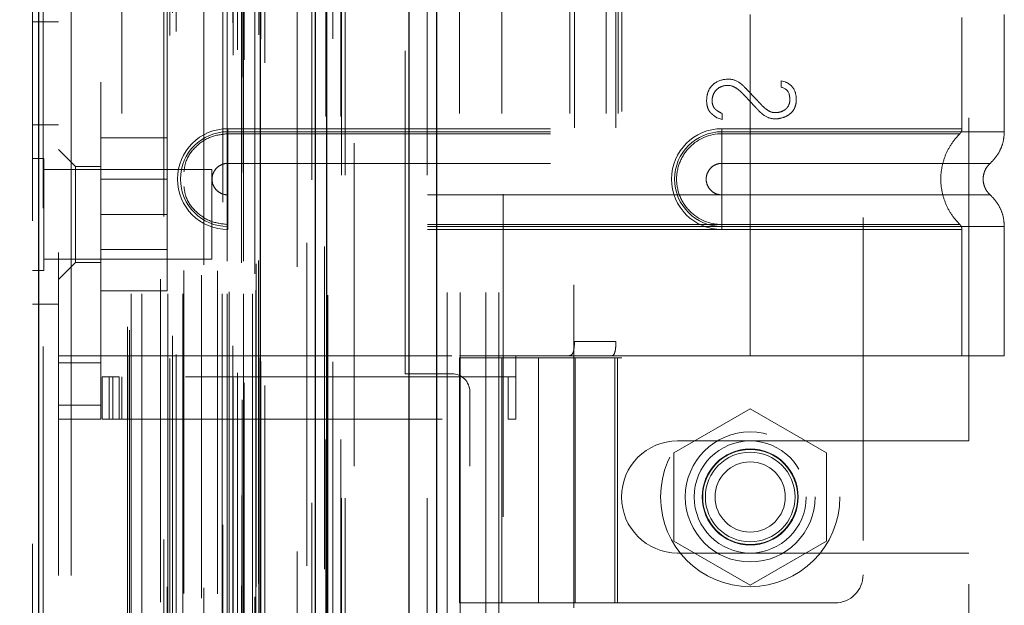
# Model space of a CAD drawing. Header units: inches. Extents: x 0.2 to 10.8, y 0.2 to 8.2.
# Tile 57 of 68: x 6.007 to 6.312, y 3.481 to 3.662. Entities that reach past the tile are written whole.
import ezdxf

# ---------------------------------------------------------------- set-up
doc = ezdxf.new("R2010")
doc.units = ezdxf.units.IN
doc.header["$MEASUREMENT"] = 0
doc.linetypes.add('HIDDEN', pattern=[0.075, 0.05, -0.025])
doc.layers.add('DIMENSIONS', color=140, linetype='Continuous')
doc.styles.add('SLDTEXTSTYLE0', font='TXT', dxfattribs={"width": 0.7})
doc.dimstyles.new('SLDDIMSTYLE0', dxfattribs={"dimtxt": 0.084961, "dimasz": 0.13, "dimexe": 0, "dimexo": 0.0625, "dimgap": 0.02124, "dimtad": 0, "dimtih": 1, "dimtoh": 1, "dimlfac": 9, "dimrnd": 1e-09, "dimzin": 12, "dimdsep": 46, "dimtxsty": 'SLDTEXTSTYLE0', "dimsah": 1, "dimcen": 0.09, "dimadec": 0, "dimazin": 3, "dimtfac": 1, "dimtofl": 0, "dimtmove": 0, "dimatfit": 3, "dimfxl": 0, "dimfrac": 2, "dimtolj": 1, "dimtzin": 12, "dimarcsym": 0})
doc.dimstyles.new('SLDDIMSTYLE1', dxfattribs={"dimtxt": 0.084961, "dimasz": 0.13, "dimexe": 0, "dimexo": 0.0625, "dimgap": 0.02124, "dimtad": 0, "dimtih": 1, "dimtoh": 1, "dimlfac": 9, "dimrnd": 1e-09, "dimzin": 12, "dimdsep": 46, "dimtxsty": 'SLDTEXTSTYLE0', "dimsah": 1, "dimcen": 0.09, "dimadec": 0, "dimazin": 3, "dimtfac": 1, "dimtmove": 0, "dimatfit": 0, "dimfxl": 0, "dimfrac": 2, "dimtolj": 1, "dimtzin": 12, "dimarcsym": 0})

# ---------------------------------------------------------------- blocks, each defined once
blk = doc.blocks.new('_D_17')
at = {"layer": 'DIMENSIONS'}
for p, q in [((6.0892, 4.88692), (5.60029, 4.88692)), ((5.72529, 4.88692), (5.72529, 4.08128)), ((5.56372, 3.92723), (5.53519, 3.92723)), ((5.53519, 3.92723), (5.53519, 3.7922)), ((5.88687, 3.92723), (5.9154, 3.92723)), ((5.9154, 3.92723), (5.9154, 3.7922)), ((5.53519, 3.7922), (5.56372, 3.7922)), ((5.9154, 3.7922), (5.88687, 3.7922)), ((5.72529, 3.27758), (5.72529, 3.77318)), ((6.0892, 3.27758), (5.60029, 3.27758))]:
    blk.add_line(p, q, dxfattribs=at)
for points in [[(5.72529, 4.88692), (5.70529, 4.75692), (5.74529, 4.75692)], [(5.72529, 3.27758), (5.74529, 3.40758), (5.70529, 3.40758)]]:
    blk.add_solid(points, dxfattribs=at)
at = {"layer": 'DIMENSIONS', "char_height": 0.083333, "attachment_point": 1, "style": 'SLDTEXTSTYLE0'}
for s, insert in [('14.48', (5.56372, 4.05367)), ('367.9', (5.56372, 3.89962))]:
    blk.add_mtext(s, dxfattribs=dict(at, insert=insert))
blk = doc.blocks.new('_D_18')
at = {"layer": 'DIMENSIONS'}
for p, q in [((6.04843, 5.04058), (5.25713, 5.04058)), ((5.38213, 5.04058), (5.38213, 4.60722)), ((5.22055, 4.47708), (5.19202, 4.47708)), ((5.19202, 4.47708), (5.19202, 4.34205)), ((5.5437, 4.47708), (5.57223, 4.47708)), ((5.57223, 4.47708), (5.57223, 4.34205)), ((5.19202, 4.34205), (5.22055, 4.34205)), ((5.57223, 4.34205), (5.5437, 4.34205)), ((5.38213, 3.12381), (5.38213, 4.188)), ((6.04843, 3.12381), (5.25713, 3.12381))]:
    blk.add_line(p, q, dxfattribs=at)
for points in [[(5.38213, 5.04058), (5.36213, 4.91058), (5.40213, 4.91058)], [(5.38213, 3.12381), (5.40213, 3.25381), (5.36213, 3.25381)]]:
    blk.add_solid(points, dxfattribs=at)
at = {"layer": 'DIMENSIONS', "char_height": 0.083333, "attachment_point": 1, "style": 'SLDTEXTSTYLE0'}
for s, insert in [('17.25', (5.22055, 4.60353)), ('438.2', (5.22055, 4.44948)), ('OPENING', (5.12009, 4.29542))]:
    blk.add_mtext(s, dxfattribs=dict(at, insert=insert))
blk = doc.blocks.new('_D_19')
at = {"layer": 'DIMENSIONS'}
for p, q in [((5.72529, 3.27758), (5.72529, 3.52758)), ((6.0892, 3.27758), (5.60029, 3.27758)), ((6.08303, 3.00592), (5.60029, 3.00592)), ((5.72529, 2.75189), (5.72529, 3.00592)), ((5.17829, 2.75189), (5.14976, 2.75189)), ((5.14976, 2.75189), (5.14976, 2.61686)), ((5.43076, 2.75189), (5.45929, 2.75189)), ((5.45929, 2.75189), (5.45929, 2.61686)), ((5.58395, 2.75189), (5.72529, 2.75189)), ((5.14976, 2.61686), (5.17829, 2.61686)), ((5.45929, 2.61686), (5.43076, 2.61686))]:
    blk.add_line(p, q, dxfattribs=at)
for points in [[(5.72529, 3.27758), (5.74529, 3.40758), (5.70529, 3.40758)], [(5.72529, 3.00592), (5.70529, 2.87592), (5.74529, 2.87592)]]:
    blk.add_solid(points, dxfattribs=at)
at = {"layer": 'DIMENSIONS', "char_height": 0.083333, "attachment_point": 1, "style": 'SLDTEXTSTYLE0'}
for s, insert in [('2.45', (5.17829, 2.87833)), ('62.1', (5.17829, 2.72428))]:
    blk.add_mtext(s, dxfattribs=dict(at, insert=insert))

msp = doc.modelspace()

# ---------------------------------------------------------------- linework, layer by layer
at = {"color": 7, "linetype": 'Continuous', "lineweight": 25}
for p, q in [((6.127376, 3.013918), (6.127376, 5.162339)), ((6.135861, 5.163912), (6.135861, 3.013918)), ((6.098427, 3.013918), (6.098427, 5.150029)), ((6.101941, 3.013918), (6.101941, 5.150374)), ((6.081356, 3.048724), (6.081356, 5.115757)), ((6.012661, 3.060836), (6.012661, 5.103644))]:
    msp.add_line(p, q, dxfattribs=at)
at = {"color": 7, "linetype": 'HIDDEN', "lineweight": 18}
for p, q in [((6.127376, 3.013918), (6.127376, 5.162339)), ((6.133033, 3.013918), (6.133033, 5.162339)), ((6.133033, 3.013918), (6.133033, 5.162339)), ((6.135861, 5.163912), (6.135861, 3.013918)), ((6.135861, 3.013918), (6.135861, 5.163912)), ((6.135861, 3.013918), (6.135861, 5.163912)), ((6.101941, 3.013918), (6.101941, 5.150374)), ((6.106427, 3.013918), (6.106427, 5.150029)), ((6.107598, 3.013918), (6.107598, 5.150374)), ((6.107598, 3.013918), (6.107598, 5.150374)), ((6.101603, 3.032096), (6.101603, 5.132384)), ((6.075722, 3.044278), (6.075722, 5.120202)), ((6.075722, 3.044278), (6.075722, 5.120202)), ((6.072872, 3.051036), (6.072872, 5.113444)), ((6.07561, 5.114743), (6.07561, 3.049737)), ((6.076289, 3.049617), (6.076289, 5.114863)), ((6.082745, 3.048724), (6.082745, 5.115757)), ((6.074195, 3.05271), (6.074195, 5.111821)), ((6.097262, 5.112445), (6.097262, 3.052041)), ((6.097262, 5.112427), (6.097262, 3.052053)), ((6.053306, 3.057121), (6.053306, 5.107359)), ((6.081457, 3.056036), (6.081457, 5.108444)), ((6.081492, 3.056316), (6.081492, 5.108164)), ((6.055214, 3.058353), (6.055214, 5.106121)), ((6.069675, 5.105571), (6.069675, 3.05892)), ((6.080855, 3.057321), (6.080855, 5.107159)), ((6.080855, 3.057321), (6.080855, 5.107159)), ((6.012661, 5.103644), (6.012661, 3.060836)), ((6.014051, 3.060836), (6.014051, 5.103644)), ((6.014051, 5.103644), (6.014051, 3.060836)), ((6.051423, 5.101121), (6.051423, 3.063347)), ((6.07283, 3.061099), (6.07283, 5.103381)), ((6.010745, 5.099717), (6.010745, 3.064763)), ((6.040729, 3.065928), (6.040729, 5.098552)), ((6.054085, 3.064191), (6.054085, 5.100289)), ((6.040152, 3.066902), (6.040152, 5.097578)), ((6.09268, 5.097407), (6.09268, 3.067072)), ((6.041263, 3.077192), (6.041263, 5.087288)), ((6.041263, 3.077192), (6.041263, 5.087288)), ((6.04464, 3.077192), (6.04464, 5.087288)), ((6.052403, 5.086403), (6.052403, 3.078078)), ((6.052686, 3.077192), (6.052686, 5.087288)), ((6.057279, 3.077192), (6.057279, 5.087288)), ((6.063776, 5.086085), (6.063776, 3.078391)), ((6.069507, 3.077192), (6.069507, 5.087288)), ((6.071071, 5.087288), (6.071071, 3.077192)), ((6.071071, 3.077192), (6.071071, 5.087288)), ((6.071627, 3.077747), (6.071627, 5.086733)), ((6.075516, 5.086733), (6.075516, 3.077747)), ((6.076071, 3.077192), (6.076071, 5.087288)), ((6.076071, 5.087288), (6.076071, 3.077192)), ((6.078836, 3.077192), (6.078836, 5.087288)), ((6.078836, 3.077192), (6.078836, 5.087288)), ((6.07996, 3.078303), (6.07996, 5.086177)), ((6.07996, 3.078303), (6.07996, 5.086177)), ((6.050384, 3.08168), (6.050384, 5.082801)), ((6.079634, 5.083296), (6.079634, 3.081185)), ((6.057638, 3.084397), (6.057638, 5.080093)), ((6.063046, 3.082919), (6.063046, 5.081562)), ((6.063046, 3.082919), (6.063046, 5.081562)), ((6.068055, 3.084228), (6.068055, 5.080253)), ((6.080054, 3.086409), (6.080054, 5.078071)), ((6.080054, 3.086409), (6.080054, 5.078071)), ((6.080784, 3.08744), (6.080784, 5.07704)), ((6.080784, 3.08744), (6.080784, 5.07704)), ((6.095706, 3.092894), (6.095706, 5.071586)), ((6.101218, 3.091856), (6.101218, 5.072578)), ((6.110427, 3.123807), (6.110427, 5.040584)), ((6.110427, 3.123807), (6.110427, 5.040584)), ((6.110427, 3.123807), (6.110427, 5.040584)), ((6.110427, 3.123807), (6.110427, 5.040584)), ((6.018745, 4.989962), (6.018745, 3.174518)), ((6.022745, 3.174518), (6.022745, 4.989962)), ((6.022745, 3.174518), (6.022745, 4.989962)), ((6.022745, 4.989962), (6.022745, 3.174518)), ((6.022745, 4.989962), (6.022745, 3.174518)), ((6.139205, 3.277584), (6.139205, 4.013362)), ((6.139205, 3.277584), (6.139205, 4.013362)), ((6.143205, 3.277584), (6.143205, 4.013362)), ((6.151205, 3.277584), (6.151205, 4.013362)), ((6.155205, 3.277584), (6.155205, 4.013362)), ((6.155205, 3.277584), (6.155205, 4.013362)), ((6.15654, 3.808057), (6.15654, 3.479973)), ((6.178413, 3.479973), (6.178413, 3.808057)), ((6.268089, 3.800778), (6.268089, 3.490191)), ((6.300871, 3.531612), (6.300871, 3.759334)), ((6.031869, 3.542685), (6.031869, 3.748284)), ((6.126205, 3.552418), (6.126205, 3.738529)), ((6.03843, 3.732974), (6.03843, 3.557996)), ((6.03843, 3.732974), (6.03843, 3.557996)), ((6.14298, 3.732974), (6.14298, 3.557996)), ((6.156103, 3.732974), (6.156103, 3.557996)), ((6.177225, 3.732974), (6.177225, 3.557996)), ((6.188473, 3.732974), (6.188473, 3.557996)), ((6.192222, 3.732974), (6.192222, 3.557996)), ((6.192222, 3.732974), (6.192222, 3.557996)), ((6.193326, 3.73363), (6.193326, 3.557339)), ((6.178629, 3.728599), (6.178629, 3.56237)), ((6.191496, 3.728599), (6.191496, 3.56237)), ((6.010745, 3.661407), (6.018745, 3.661407)), ((6.233093, 3.663621), (6.233093, 3.627348)), ((6.233093, 3.663621), (6.233093, 3.627348)), ((6.233093, 3.662674), (6.233093, 3.628295)), ((6.233093, 3.662674), (6.233093, 3.628295)), ((6.29871, 3.628295), (6.29871, 3.662674)), ((6.311834, 3.627348), (6.311834, 3.663621)), ((6.24268, 3.643096), (6.243919, 3.642775)), ((6.24268, 3.64111), (6.24268, 3.643096)), ((6.224361, 3.631118), (6.222824, 3.63163)), ((6.224361, 3.632997), (6.224361, 3.631118)), ((6.018745, 3.629518), (6.010745, 3.629518)), ((6.071239, 3.628295), (6.233093, 3.628295)), ((6.071239, 3.628295), (6.071239, 3.626735)), ((6.224345, 3.628295), (6.224345, 3.626735)), ((6.233093, 3.628295), (6.224345, 3.628295)), ((6.031869, 3.625407), (6.052424, 3.625407)), ((6.052424, 3.60174), (6.052424, 3.625407)), ((6.071239, 3.627348), (6.233093, 3.627348)), ((6.071239, 3.627348), (6.071239, 3.617559)), ((6.071239, 3.626735), (6.233093, 3.626735)), ((6.224345, 3.627348), (6.224345, 3.617559)), ((6.233093, 3.627348), (6.224345, 3.627348)), ((6.233093, 3.626735), (6.224345, 3.626735)), ((6.023995, 3.616613), (6.018745, 3.621863)), ((6.014217, 3.619101), (6.010745, 3.619101)), ((6.014217, 3.584379), (6.014217, 3.619101)), ((6.066301, 3.615629), (6.014217, 3.615629)), ((6.023995, 3.616613), (6.023995, 3.60174)), ((6.031869, 3.616613), (6.023995, 3.616613)), ((6.066301, 3.587851), (6.066301, 3.615629)), ((6.071239, 3.617559), (6.233093, 3.617559)), ((6.233093, 3.617559), (6.224345, 3.617559)), ((6.052424, 3.612623), (6.031869, 3.612623)), ((6.071239, 3.598004), (6.071239, 3.607793)), ((6.233093, 3.607793), (6.071239, 3.607793)), ((6.224345, 3.607793), (6.233093, 3.607793)), ((6.224345, 3.598004), (6.224345, 3.607793)), ((6.023995, 3.60174), (6.023995, 3.586867)), ((6.031869, 3.60174), (6.052424, 3.60174)), ((6.052424, 3.578073), (6.052424, 3.60174)), ((6.071239, 3.597057), (6.071239, 3.598618)), ((6.233093, 3.598618), (6.071239, 3.598618)), ((6.233093, 3.598004), (6.071239, 3.598004)), ((6.233093, 3.597057), (6.071239, 3.597057)), ((6.224345, 3.598618), (6.233093, 3.598618)), ((6.224345, 3.597057), (6.224345, 3.598618)), ((6.224345, 3.598004), (6.233093, 3.598004)), ((6.224345, 3.597057), (6.233093, 3.597057)), ((6.233093, 3.598004), (6.233093, 3.557996)), ((6.233093, 3.598004), (6.233093, 3.557996)), ((6.233093, 3.597057), (6.233093, 3.557996)), ((6.233093, 3.597057), (6.233093, 3.557996)), ((6.29871, 3.557996), (6.29871, 3.597057)), ((6.311834, 3.557996), (6.311834, 3.598004)), ((6.014217, 3.587851), (6.066301, 3.587851)), ((6.031869, 3.590857), (6.052424, 3.590857)), ((6.018745, 3.581618), (6.023995, 3.586867)), ((6.023995, 3.586867), (6.031869, 3.586867)), ((6.010745, 3.584379), (6.014217, 3.584379)), ((6.031869, 3.578073), (6.052424, 3.578073)), ((6.010745, 3.573962), (6.018745, 3.573962)), ((6.178629, 3.56237), (6.191496, 3.56237)), ((6.018745, 3.557996), (6.031869, 3.557996)), ((6.03843, 3.557996), (6.031869, 3.557996)), ((6.040617, 3.557996), (6.03843, 3.557996)), ((6.040617, 3.557996), (6.160477, 3.557996)), ((6.040617, 3.557996), (6.040617, 3.551434)), ((6.040617, 3.557996), (6.160477, 3.557996)), ((6.160477, 3.557996), (6.14298, 3.557996)), ((6.14298, 3.557339), (6.191974, 3.557339)), ((6.14298, 3.557339), (6.14298, 3.481443)), ((6.156103, 3.557339), (6.156103, 3.481443)), ((6.160477, 3.557996), (6.160477, 3.551434)), ((6.233093, 3.557996), (6.160477, 3.557996)), ((6.167477, 3.557339), (6.167477, 3.481443)), ((6.167477, 3.481443), (6.167477, 3.557339)), ((6.178463, 3.557339), (6.178463, 3.481443)), ((6.17885, 3.481443), (6.17885, 3.557339)), ((6.191139, 3.481443), (6.191139, 3.557339)), ((6.191974, 3.557339), (6.193326, 3.557339)), ((6.191974, 3.481443), (6.191974, 3.557339)), ((6.311834, 3.557996), (6.233093, 3.557996)), ((6.018745, 3.555808), (6.031869, 3.555808)), ((6.032306, 3.53831), (6.032306, 3.551434)), ((6.032306, 3.551434), (6.034493, 3.551434)), ((6.034493, 3.53831), (6.034493, 3.551434)), ((6.035632, 3.551434), (6.034493, 3.551434)), ((6.034493, 3.53831), (6.034493, 3.551434)), ((6.035632, 3.53831), (6.035632, 3.551434)), ((6.035632, 3.551434), (6.037615, 3.551434)), ((6.037615, 3.53831), (6.037615, 3.551434)), ((6.158087, 3.551434), (6.037615, 3.551434)), ((6.03843, 3.551434), (6.03843, 3.53831)), ((6.040617, 3.551434), (6.040617, 3.53831)), ((6.140649, 3.552418), (6.126205, 3.552418)), ((6.158087, 3.53831), (6.158087, 3.551434)), ((6.158087, 3.551434), (6.160477, 3.551434)), ((6.160477, 3.53831), (6.160477, 3.551434)), ((6.146205, 3.123807), (6.146205, 3.546862)), ((6.018745, 3.542685), (6.031869, 3.542685)), ((6.018745, 3.542685), (6.031869, 3.542685)), ((6.031869, 3.542685), (6.031869, 3.53831)), ((6.233093, 3.541579), (6.209427, 3.527915)), ((6.25676, 3.527915), (6.233093, 3.541579)), ((6.018745, 3.53831), (6.031869, 3.53831)), ((6.034493, 3.53831), (6.032306, 3.53831)), ((6.035632, 3.53831), (6.034493, 3.53831)), ((6.037615, 3.53831), (6.035632, 3.53831)), ((6.037615, 3.53831), (6.158087, 3.53831)), ((6.160477, 3.53831), (6.158087, 3.53831)), ((6.210593, 3.531612), (6.300871, 3.531612)), ((6.209427, 3.527915), (6.209427, 3.500587)), ((6.25676, 3.500587), (6.25676, 3.527915)), ((6.209427, 3.500587), (6.233093, 3.486923)), ((6.233093, 3.486923), (6.25676, 3.500587)), ((6.210593, 3.49689), (6.300871, 3.49689)), ((6.300871, 3.387237), (6.300871, 3.49689)), ((6.191974, 3.481443), (6.14298, 3.481443)), ((6.191974, 3.481443), (6.25934, 3.481443))]:
    msp.add_line(p, q, dxfattribs=at)
at = {"color": 7, "linetype": 'HIDDEN', "lineweight": 18, "flags": 128}
for points in [[(6.106279, 3.032016), (6.106279, 4.073925), (6.106279, 5.132459)], [(6.103746, 3.056077), (6.103746, 4.065602), (6.103746, 5.108406)], [(6.103746, 3.056092), (6.103746, 4.039735), (6.103746, 5.108376)], [(6.09268, 5.097407), (6.09268, 4.038568), (6.09268, 3.067073)], [(6.102184, 3.076684), (6.102185, 4.104068), (6.102184, 5.087799)], [(6.102184, 3.076707), (6.102185, 4.065602), (6.102184, 5.087797)], [(6.092696, 5.085527), (6.092696, 4.090551), (6.092696, 3.078956)]]:
    msp.add_lwpolyline(points, dxfattribs=at)
at = {"color": 7, "linetype": 'HIDDEN', "lineweight": 18}
for radius in [0.027778, 0.020122, 0.017361, 0.014873, 0.014722, 0.013889, 0.010883]:
    msp.add_circle((6.233093, 3.514251), radius, dxfattribs=at)
for centre, radius, start, end in [((6.071239, 3.612676), 0.015619, 90, 270), ((6.224345, 3.612676), 0.015619, 90, 270), ((6.071239, 3.612676), 0.014672, 90, 270), ((6.224345, 3.612676), 0.014672, 90, 270), ((6.140649, 3.546862), 0.005556, 0, 90), ((6.210593, 3.514251), 0.017361, 90, 270), ((6.25934, 3.490191), 0.008749, 270, 0)]:
    msp.add_arc(centre, radius, start, end, dxfattribs=at)
for points, knots in [([(6.222824, 3.63163), (6.222358, 3.63196), (6.221585, 3.632528), (6.220934, 3.633096), (6.220722, 3.633305), (6.2203, 3.633878), (6.219809, 3.634876), (6.219488, 3.636807), (6.219777, 3.639239), (6.220663, 3.641102), (6.22274, 3.643074), (6.224845, 3.643629), (6.226518, 3.643629)], [0, 0, 0, 0, 0.0625, 0.125, 0.15625, 0.1875, 0.25, 0.375, 0.5, 0.625, 0.75, 1, 1, 1, 1]), ([(6.243919, 3.642775), (6.24489, 3.642398), (6.246426, 3.641298), (6.24731, 3.639139), (6.247431, 3.636783), (6.247125, 3.635178), (6.246475, 3.633867), (6.245273, 3.632688), (6.244363, 3.632148), (6.242831, 3.631536), (6.24054, 3.631129), (6.238237, 3.631769), (6.236695, 3.632957), (6.236077, 3.633514), (6.235502, 3.63411), (6.235207, 3.634428), (6.234573, 3.635102), (6.233732, 3.636003), (6.232687, 3.637117), (6.231844, 3.638014), (6.231205, 3.638688), (6.230911, 3.639), (6.230345, 3.639584), (6.229708, 3.64016), (6.228681, 3.64094), (6.22697, 3.641822), (6.22464, 3.641642), (6.222955, 3.640827), (6.221676, 3.639108), (6.221276, 3.637655), (6.221309, 3.635928), (6.22177, 3.634862), (6.222419, 3.634174), (6.222895, 3.633837), (6.223695, 3.63335), (6.224361, 3.632997)], [0, 0, 0, 0, 0.0625, 0.125, 0.15625, 0.1875, 0.21875, 0.25, 0.28125, 0.3125, 0.375, 0.4375, 0.453125, 0.46875, 0.4765625, 0.484375, 0.5, 0.53125, 0.5625, 0.59375, 0.609375, 0.6171875, 0.625, 0.640625, 0.65625, 0.6875, 0.75, 0.8125, 0.84375, 0.875, 0.90625, 0.9375, 0.953125, 0.96875, 1, 1, 1, 1]), ([(6.226518, 3.643629), (6.227603, 3.643629), (6.228959, 3.643154), (6.230563, 3.641933), (6.231691, 3.640856), (6.232696, 3.63975), (6.234037, 3.638364), (6.235077, 3.637265), (6.235898, 3.636394), (6.23622, 3.636043), (6.237086, 3.635135), (6.237941, 3.63439), (6.239303, 3.633453), (6.240769, 3.633155), (6.242283, 3.633387), (6.243335, 3.633799), (6.244075, 3.634281), (6.245067, 3.635337), (6.245413, 3.636615), (6.245351, 3.638172), (6.244946, 3.640035), (6.243928, 3.640902), (6.24268, 3.64111)], [0, 0, 0, 0, 0.125, 0.15625, 0.1875, 0.25, 0.3125, 0.375, 0.40625, 0.421875, 0.4375, 0.46875, 0.5, 0.5625, 0.625, 0.6875, 0.71875, 0.75, 0.8125, 0.84375, 0.875, 1, 1, 1, 1]), ([(6.233093, 3.628295), (6.242764, 3.628295), (6.25962, 3.628295), (6.280866, 3.628295), (6.295006, 3.628295), (6.300436, 3.628295), (6.295494, 3.628295), (6.281745, 3.628295), (6.260441, 3.628295), (6.243178, 3.628295), (6.233093, 3.628295)], [4.7123947, 4.7123947, 4.7123947, 4.7123947, 5.154448, 5.4836607, 5.878716, 6.2737713, 6.6688266, 7.0638819, 7.3930946, 7.8539925, 7.8539925, 7.8539925, 7.8539925]), ([(6.298048, 3.626728), (6.298147, 3.626835), (6.298346, 3.62705), (6.29855, 3.627445), (6.298689, 3.627867), (6.298703, 3.62816), (6.29871, 3.628306)], [0, 0, 0, 0, 0.247524, 0.4999999, 0.7524759, 1, 1, 1, 1]), ([(6.057638, 3.614977), (6.05778, 3.616024), (6.058171, 3.618901), (6.0611, 3.622838), (6.065703, 3.626104), (6.069394, 3.626524), (6.071239, 3.626735)], [0, 0, 0, 0, 0.16020075, 0.44013383, 0.72006692, 1, 1, 1, 1]), ([(6.224345, 3.626735), (6.220649, 3.626772), (6.215186, 3.624439), (6.211018, 3.618196), (6.20992, 3.612676), (6.211018, 3.607157), (6.215186, 3.600913), (6.220649, 3.598581), (6.224345, 3.598618)], [6.2831853, 6.2831853, 6.2831853, 6.2831853, 7.0685835, 7.4612826, 7.8539816, 8.2466807, 8.6393798, 9.424778, 9.424778, 9.424778, 9.424778]), ([(6.233093, 3.627348), (6.238247, 3.627348), (6.2434, 3.627348), (6.253509, 3.627348), (6.258465, 3.627348), (6.267987, 3.627348), (6.272554, 3.627348), (6.281124, 3.627348), (6.285127, 3.627348), (6.292415, 3.627348), (6.2957, 3.627348), (6.301427, 3.627348), (6.303868, 3.627348), (6.307812, 3.627348), (6.309315, 3.627348), (6.311326, 3.627348), (6.311834, 3.627348), (6.311834, 3.627348), (6.311326, 3.627348), (6.309315, 3.627348), (6.307812, 3.627348), (6.303868, 3.627348), (6.301427, 3.627348), (6.2957, 3.627348), (6.292415, 3.627348), (6.285127, 3.627348), (6.281124, 3.627348), (6.272554, 3.627348), (6.267987, 3.627348), (6.258465, 3.627348), (6.253509, 3.627348), (6.2434, 3.627348), (6.238247, 3.627348), (6.233093, 3.627348)], [0, 0, 0, 0, 0.0625, 0.0625, 0.125, 0.125, 0.1875, 0.1875, 0.25, 0.25, 0.3125, 0.3125, 0.375, 0.375, 0.4375, 0.4375, 0.5, 0.5, 0.5625, 0.5625, 0.625, 0.625, 0.6875, 0.6875, 0.75, 0.75, 0.8125, 0.8125, 0.875, 0.875, 0.9375, 0.9375, 1, 1, 1, 1]), ([(6.233093, 3.627348), (6.233093, 3.625562), (6.233093, 3.621817), (6.233093, 3.618744), (6.233093, 3.617558)], [0.05211884, 0.05211884, 0.05211884, 0.05211884, 0.5000015, 0.94800699, 0.94800699, 0.94800699, 0.94800699]), ([(6.233093, 3.627348), (6.233093, 3.625506), (6.233093, 3.623666), (6.233093, 3.620305), (6.233093, 3.618786), (6.233093, 3.617559)], [0, 0, 0, 0, 0.5, 0.5, 1, 1, 1, 1]), ([(6.233093, 3.626735), (6.2358, 3.626735), (6.238678, 3.626735), (6.244756, 3.626735), (6.247957, 3.626735), (6.254609, 3.626735), (6.258061, 3.626735), (6.265059, 3.626735), (6.268606, 3.626735), (6.275535, 3.626735), (6.278917, 3.626735), (6.285158, 3.626735), (6.288015, 3.626735), (6.29281, 3.626735), (6.294744, 3.626735), (6.297369, 3.626735), (6.298055, 3.626735), (6.298055, 3.626735), (6.297369, 3.626735), (6.294744, 3.626735), (6.29281, 3.626735), (6.288015, 3.626735), (6.285158, 3.626735), (6.278917, 3.626735), (6.275535, 3.626735), (6.268606, 3.626735), (6.265059, 3.626735), (6.258061, 3.626735), (6.254609, 3.626735), (6.247957, 3.626735), (6.244756, 3.626735), (6.238678, 3.626735), (6.2358, 3.626735), (6.233093, 3.626735)], [0, 0, 0, 0, 0.0625, 0.0625, 0.125, 0.125, 0.1875, 0.1875, 0.25, 0.25, 0.3125, 0.3125, 0.375, 0.375, 0.4375, 0.4375, 0.5, 0.5, 0.5625, 0.5625, 0.625, 0.625, 0.6875, 0.6875, 0.75, 0.75, 0.8125, 0.8125, 0.875, 0.875, 0.9375, 0.9375, 1, 1, 1, 1]), ([(6.29819, 3.598487), (6.297295, 3.599461), (6.295506, 3.601409), (6.293634, 3.604938), (6.292432, 3.608722), (6.292015, 3.612676), (6.292432, 3.616631), (6.293634, 3.620415), (6.295506, 3.623943), (6.297295, 3.625892), (6.29819, 3.626866)], [0, 0, 0, 0, 0.1250548, 0.2502085, 0.3752638, 0.5, 0.6247362, 0.7497915, 0.8749452, 1, 1, 1, 1]), ([(6.307403, 3.617516), (6.308052, 3.618165), (6.309365, 3.619476), (6.310755, 3.621918), (6.311664, 3.624578), (6.311778, 3.626432), (6.311834, 3.627348)], [0, 0, 0, 0, 0.2471303, 0.4998664, 0.7526619, 1, 1, 1, 1]), ([(6.071239, 3.607793), (6.070599, 3.607793), (6.069961, 3.60792), (6.068779, 3.60841), (6.068238, 3.608771), (6.067334, 3.609675), (6.066972, 3.610217), (6.066483, 3.611398), (6.066356, 3.612037), (6.066356, 3.613315), (6.066483, 3.613954), (6.066972, 3.615135), (6.067334, 3.615677), (6.068238, 3.616581), (6.068779, 3.616943), (6.069961, 3.617432), (6.070599, 3.617559), (6.071239, 3.617559)], [0, 0, 0, 0, 0.125, 0.125, 0.25, 0.25, 0.375, 0.375, 0.5, 0.5, 0.625, 0.625, 0.75, 0.75, 0.875, 0.875, 1, 1, 1, 1]), ([(6.224345, 3.617559), (6.223705, 3.617559), (6.223066, 3.617432), (6.221885, 3.616943), (6.221344, 3.616581), (6.22044, 3.615677), (6.220078, 3.615135), (6.219589, 3.613954), (6.219462, 3.613315), (6.219462, 3.612037), (6.219589, 3.611398), (6.220078, 3.610217), (6.22044, 3.609675), (6.221344, 3.608771), (6.221885, 3.60841), (6.223066, 3.60792), (6.223705, 3.607793), (6.224345, 3.607793)], [0, 0, 0, 0, 0.125, 0.125, 0.25, 0.25, 0.375, 0.375, 0.5, 0.5, 0.625, 0.625, 0.75, 0.75, 0.875, 0.875, 1, 1, 1, 1]), ([(6.233093, 3.617558), (6.244121, 3.617558), (6.263337, 3.617558), (6.287501, 3.617558), (6.303484, 3.617558), (6.309433, 3.617558), (6.303484, 3.617558), (6.287501, 3.617558), (6.263337, 3.617558), (6.244121, 3.617558), (6.233093, 3.617558)], [4.7124141, 4.7124141, 4.7124141, 4.7124141, 5.1572161, 5.4883922, 5.8858034, 6.2832146, 6.6806259, 7.0780371, 7.4092131, 7.8540152, 7.8540152, 7.8540152, 7.8540152]), ([(6.30745, 3.607794), (6.307128, 3.608121), (6.306484, 3.608776), (6.305808, 3.60999), (6.305373, 3.6113), (6.305221, 3.612676), (6.305373, 3.614052), (6.305808, 3.615363), (6.306484, 3.616576), (6.307128, 3.617231), (6.30745, 3.617558)], [0, 0, 0, 0, 0.1248363, 0.2499482, 0.3751098, 0.5, 0.6248902, 0.7500518, 0.8751637, 1, 1, 1, 1]), ([(6.071239, 3.598618), (6.069394, 3.598828), (6.065703, 3.599249), (6.0611, 3.602514), (6.058171, 3.606451), (6.05778, 3.609328), (6.057638, 3.610375)], [0, 0, 0, 0, 0.2799331, 0.5598662, 0.8397993, 1, 1, 1, 1]), ([(6.233093, 3.607794), (6.244121, 3.607794), (6.263337, 3.607794), (6.287501, 3.607794), (6.303484, 3.607794), (6.309433, 3.607794), (6.303484, 3.607794), (6.287501, 3.607794), (6.263337, 3.607794), (6.244121, 3.607794), (6.233093, 3.607794)], [4.7123641, 4.7123641, 4.7123641, 4.7123641, 5.1571661, 5.4883421, 5.8857534, 6.2831646, 6.6805758, 7.0779871, 7.4091631, 7.8539651, 7.8539651, 7.8539651, 7.8539651]), ([(6.233093, 3.598004), (6.233093, 3.599791), (6.233093, 3.603535), (6.233093, 3.606609), (6.233093, 3.607794)], [0.05211878, 0.05211878, 0.05211878, 0.05211878, 0.50000135, 0.94800698, 0.94800698, 0.94800698, 0.94800698]), ([(6.233093, 3.598004), (6.233093, 3.599846), (6.233093, 3.601686), (6.233093, 3.605048), (6.233093, 3.606567), (6.233093, 3.607793)], [0, 0, 0, 0, 0.5, 0.5, 1, 1, 1, 1]), ([(6.311834, 3.598004), (6.311778, 3.598921), (6.311664, 3.600774), (6.310755, 3.603434), (6.309365, 3.605876), (6.308052, 3.607188), (6.307403, 3.607836)], [0, 0, 0, 0, 0.247338, 0.5001336, 0.7528697, 1, 1, 1, 1]), ([(6.233093, 3.598618), (6.2358, 3.598618), (6.238678, 3.598618), (6.244756, 3.598618), (6.247957, 3.598618), (6.254609, 3.598618), (6.258061, 3.598618), (6.265059, 3.598618), (6.268606, 3.598618), (6.275535, 3.598618), (6.278917, 3.598618), (6.285158, 3.598618), (6.288015, 3.598618), (6.29281, 3.598618), (6.294744, 3.598618), (6.297369, 3.598618), (6.298055, 3.598618), (6.298055, 3.598618), (6.297369, 3.598618), (6.294744, 3.598618), (6.29281, 3.598618), (6.288015, 3.598618), (6.285158, 3.598618), (6.278917, 3.598618), (6.275535, 3.598618), (6.268606, 3.598618), (6.265059, 3.598618), (6.258061, 3.598618), (6.254609, 3.598618), (6.247957, 3.598618), (6.244756, 3.598618), (6.238678, 3.598618), (6.2358, 3.598618), (6.233093, 3.598618)], [0, 0, 0, 0, 0.0625, 0.0625, 0.125, 0.125, 0.1875, 0.1875, 0.25, 0.25, 0.3125, 0.3125, 0.375, 0.375, 0.4375, 0.4375, 0.5, 0.5, 0.5625, 0.5625, 0.625, 0.625, 0.6875, 0.6875, 0.75, 0.75, 0.8125, 0.8125, 0.875, 0.875, 0.9375, 0.9375, 1, 1, 1, 1]), ([(6.233093, 3.598004), (6.238247, 3.598004), (6.2434, 3.598004), (6.253509, 3.598004), (6.258465, 3.598004), (6.267987, 3.598004), (6.272554, 3.598004), (6.281124, 3.598004), (6.285127, 3.598004), (6.292415, 3.598004), (6.2957, 3.598004), (6.301427, 3.598004), (6.303868, 3.598004), (6.307812, 3.598004), (6.309315, 3.598004), (6.311326, 3.598004), (6.311834, 3.598004), (6.311834, 3.598004), (6.311326, 3.598004), (6.309315, 3.598004), (6.307812, 3.598004), (6.303868, 3.598004), (6.301427, 3.598004), (6.2957, 3.598004), (6.292415, 3.598004), (6.285127, 3.598004), (6.281124, 3.598004), (6.272554, 3.598004), (6.267987, 3.598004), (6.258465, 3.598004), (6.253509, 3.598004), (6.2434, 3.598004), (6.238247, 3.598004), (6.233093, 3.598004)], [0, 0, 0, 0, 0.0625, 0.0625, 0.125, 0.125, 0.1875, 0.1875, 0.25, 0.25, 0.3125, 0.3125, 0.375, 0.375, 0.4375, 0.4375, 0.5, 0.5, 0.5625, 0.5625, 0.625, 0.625, 0.6875, 0.6875, 0.75, 0.75, 0.8125, 0.8125, 0.875, 0.875, 0.9375, 0.9375, 1, 1, 1, 1]), ([(6.233093, 3.597057), (6.243178, 3.597057), (6.260441, 3.597057), (6.281745, 3.597057), (6.295494, 3.597057), (6.300436, 3.597057), (6.295006, 3.597057), (6.280866, 3.597057), (6.25962, 3.597057), (6.242764, 3.597057), (6.233093, 3.597057)], [4.71239, 4.71239, 4.71239, 4.71239, 5.1732878, 5.5025006, 5.8975559, 6.2926112, 6.6876664, 7.0827217, 7.4119345, 7.8539878, 7.8539878, 7.8539878, 7.8539878]), ([(6.29871, 3.597047), (6.298703, 3.597192), (6.298689, 3.597485), (6.29855, 3.597907), (6.298346, 3.598302), (6.298147, 3.598518), (6.298048, 3.598625)], [0, 0, 0, 0, 0.24752413, 0.50000004, 0.75247594, 1, 1, 1, 1]), ([(6.178629, 3.56237), (6.178629, 3.561783), (6.178607, 3.561207), (6.178505, 3.560134), (6.178423, 3.559644), (6.178166, 3.558837), (6.177988, 3.558517), (6.177526, 3.558098), (6.177239, 3.557996), (6.176912, 3.557996)], [0, 0, 0, 0, 0.25, 0.25, 0.5, 0.5, 0.75, 0.75, 1, 1, 1, 1]), ([(6.190251, 3.557996), (6.190464, 3.557996), (6.190654, 3.558107), (6.190978, 3.558541), (6.191109, 3.558865), (6.19131, 3.559671), (6.191382, 3.56016), (6.191474, 3.561215), (6.191496, 3.56179), (6.191496, 3.56237)], [0, 0, 0, 0, 0.25, 0.25, 0.5, 0.5, 0.75, 0.75, 1, 1, 1, 1])]:
    msp.add_open_spline(points, degree=3, knots=knots, dxfattribs=at)
for points in [[(6.233093, 3.628295), (6.233093, 3.62773), (6.233093, 3.627126), (6.233093, 3.626735)], [(6.233093, 3.628295), (6.233093, 3.627716), (6.233093, 3.627141), (6.233093, 3.626735)], [(6.071239, 3.626735), (6.071239, 3.624906), (6.071239, 3.620501), (6.071239, 3.615288), (6.071239, 3.612676)], [(6.224345, 3.612676), (6.224345, 3.615288), (6.224345, 3.620501), (6.224345, 3.624906), (6.224345, 3.626735)], [(6.233093, 3.626735), (6.233093, 3.623077), (6.233093, 3.612676), (6.233093, 3.602275), (6.233093, 3.598618)], [(6.233093, 3.626735), (6.233093, 3.623078), (6.233093, 3.612676), (6.233093, 3.602274), (6.233093, 3.598618)], [(6.071239, 3.617559), (6.071239, 3.616339), (6.071239, 3.614507), (6.071239, 3.612676)], [(6.224345, 3.612676), (6.224345, 3.614507), (6.224345, 3.616339), (6.224345, 3.617559)], [(6.233093, 3.617559), (6.233093, 3.616339), (6.233093, 3.614507), (6.233093, 3.612676)], [(6.233093, 3.617558), (6.233093, 3.616339), (6.233093, 3.614508), (6.233093, 3.612676)], [(6.071239, 3.612676), (6.071239, 3.610845), (6.071239, 3.609014), (6.071239, 3.607793)], [(6.071239, 3.612676), (6.071239, 3.610064), (6.071239, 3.604852), (6.071239, 3.600446), (6.071239, 3.598618)], [(6.224345, 3.598618), (6.224345, 3.600446), (6.224345, 3.604852), (6.224345, 3.610064), (6.224345, 3.612676)], [(6.224345, 3.607793), (6.224345, 3.609014), (6.224345, 3.610845), (6.224345, 3.612676)], [(6.233093, 3.612676), (6.233093, 3.610845), (6.233093, 3.609013), (6.233093, 3.607794)], [(6.233093, 3.612676), (6.233093, 3.610845), (6.233093, 3.609014), (6.233093, 3.607793)], [(6.233093, 3.597057), (6.233093, 3.597623), (6.233093, 3.598228), (6.233093, 3.598619)], [(6.233093, 3.597057), (6.233093, 3.597636), (6.233093, 3.598212), (6.233093, 3.598618)]]:
    msp.add_open_spline(points, degree=3, dxfattribs=at)

# ---------------------------------------------------------------- dimensions: what is measured, and where the dimension line sits
at = {"layer": 'DIMENSIONS'}
dim = msp.add_linear_dim(base=(5.382126, 3.123807), p1=(6.098427, 5.040584), p2=(6.098427, 3.123807), angle=90, text='<>\\POPENING', dimstyle='SLDDIMSTYLE0', dxfattribs=at)
dim.commit()
dim.dimension.update_dxf_attribs({"geometry": '_D_18', "text_midpoint": (5.382126, 4.397609), "dimtype": 160})
for base, p1, p2, dimstyle, picture, middle in [((5.725292, 3.277584), (6.139205, 4.886918), (6.139205, 3.277584), 'SLDDIMSTYLE0', '_D_17', (5.725292, 3.927232)), ((5.725291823, 3.005917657), (6.139204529, 3.277584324), (6.133031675, 3.005917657), 'SLDDIMSTYLE1', '_D_19', (5.725291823, 2.751889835))]:
    dim = msp.add_linear_dim(base=base, p1=p1, p2=p2, angle=90, dimstyle=dimstyle, dxfattribs=at)
    dim.commit()
    dim.dimension.update_dxf_attribs({"geometry": picture, "text_midpoint": middle, "dimtype": 160})

doc.saveas('drawing.dxf')
